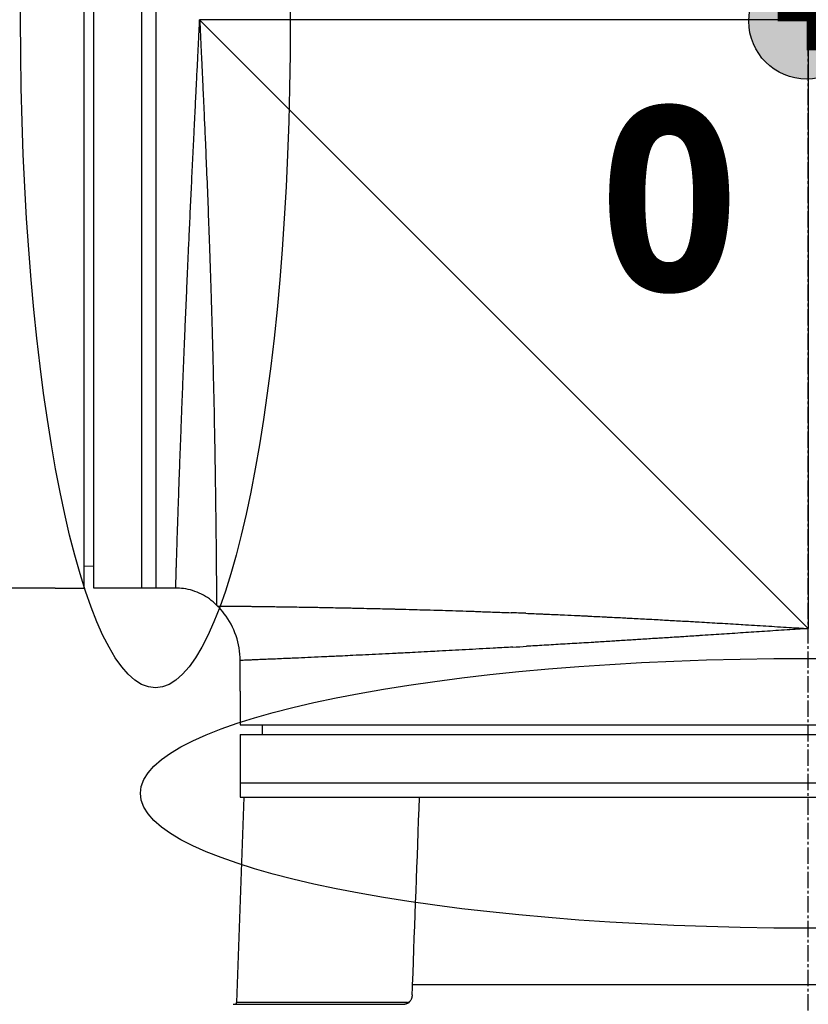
# Model space of a CAD drawing. Header units: millimetres. Extents: x 0 to 4378, y 0 to 2376.
# Tile 223 of 256: x 1530 to 1612, y 567 to 669. Entities that reach past the tile are written whole.
import ezdxf

# ---------------------------------------------------------------- set-up
doc = ezdxf.new("R2010")
doc.units = ezdxf.units.MM
doc.header["$LTSCALE"] = 0.2
doc.linetypes.add('CENTER2', pattern=[1.125, 0.75, -0.125, 0.125, -0.125])
for name, color, linetype in [('02_Center Line', 1, 'CENTER2'), ('07_Special Line2', 76, 'Continuous'), ('12_Before Rev.Num.', 5, 'Continuous'), ('13_After Rev.Num.', 6, 'Continuous')]:
    doc.layers.add(name, color=color, linetype=linetype)
doc.layers.add('14_Mark', color=7, linetype='Continuous', true_color=0xe03c31)
doc.styles.add('Rainbow-4.0 Style', font='malgunsl.ttf')
doc.styles.add('Rainbow-5.0 Style', font='malgunsl.ttf')
doc.dimstyles.new('Rainbow-4.0 Style', dxfattribs={"dimtxt": 3.5, "dimasz": 2.5, "dimexe": 1, "dimexo": 1, "dimgap": 1, "dimtad": 1, "dimdsep": 46, "dimtxsty": 'Rainbow-4.0 Style', "dimcen": 0, "dimclrd": 251, "dimclre": 251, "dimclrt": 7, "dimazin": 3, "dimtp": 0.1, "dimtm": 0.1, "dimtfac": 0.61, "dimtmove": 0, "dimatfit": 3, "dimfxl": 1, "dimlwd": -1, "dimlwe": -1, "dimarcsym": 1})

# ---------------------------------------------------------------- blocks, each defined once
blk = doc.blocks.new('*D124')
at = {"color": 251, "linetype": 'ByBlock', "transparency": 16777216}
for p, q in [((1483.19, 1869.11), (1834.85, 1869.11)), ((1829.85, 681.61), (1829.85, 1856.61)), ((1617.14, 669.11), (1834.85, 669.11))]:
    blk.add_line(p, q, dxfattribs=at)
at = {"color": 251, "transparency": 16777216}
for points in [[(1827.77, 1856.61), (1831.94, 1856.61), (1829.85, 1869.11)], [(1827.77, 681.61), (1831.94, 681.61), (1829.85, 669.11)]]:
    blk.add_solid(points, dxfattribs=at)
at = {"layer": 'Defpoints', "color": 0, "transparency": 16777216}
for p in [(1478.19, 1869.11), (1829.85, 1869.11), (1612.14, 669.11)]:
    blk.add_point(p, dxfattribs=at)
at = {"color": 7, "transparency": 16777216, "insert": (1815.75, 1269.11), "char_height": 17.5, "attachment_point": 5, "rotation": 90, "style": 'Rainbow-4.0 Style'}
blk.add_mtext('1200', dxfattribs=at)
blk = doc.blocks.new('A$C078f5041')
for p, q in [((-75.2, 110.2), (-75.2, 228.2)), ((-74.2, 110.2), (-74.2, 228.2)), ((-69.2, 110.2), (-69.2, 228.2)), ((-67.7, 110.2), (-67.7, 228.2)), ((0, 169.2), (-63.2, 169.2)), ((0, 106), (-63.2, 169.2)), ((0, 169.2), (0, 106)), ((-75.2, 112.5), (-74.2, 112.49)), ((-78.7, 110.2), (-103.97, 110.2)), ((-78.2, 110.2), (-75.2, 110.2)), ((-65.69, 110.2), (-74.2, 110.2)), ((-61.44, 108.44), (-61.34, 108.34)), ((-59, 99.5), (-59, 102.69)), ((-59, 99), (-59, 96)), ((-59, 96), (59, 96)), ((-56.7, 96), (-56.71, 95)), ((-59, 95), (-59, 88.5)), ((-59, 95), (59, 95)), ((-59, 90), (59, 90)), ((-58.62, 88.5), (-59.37, 67.19)), ((-59, 88.5), (59.09, 88.5)), ((59.6, 69.01), (-41.09, 69.01)), ((-59.71, 67), (-41.9, 67)), ((-41.66, 67.19), (-59.37, 67.19))]:
    blk.add_line(p, q)
blk.add_arc((-59.57, 67.2), 0.2, 270, 358)
for centre, major_axis, ratio, start_param, end_param in [((-1.99, 103.13), (60.42, -3.97), 0.049183, 2.043484, 2.072103), ((-0.13, 107.06), (-58.93, -4), 0.017963, 1.024583, 1.052762), ((-68.37, 70.05), (1.43, 40.02), 0.681765, 4.684882, 4.710886), ((-41.8, 67.2), (0, -0.2), 0.701742, 0.521744, 1.53589)]:
    blk.add_ellipse(centre, major_axis=major_axis, ratio=ratio, start_param=start_param, end_param=end_param)
for points, knots in [([(-45.74, 229.51), (-45.74, 229.51), (-45.72, 229.49), (-45.68, 229.44), (-45.66, 229.43), (-45.61, 229.38), (-45.57, 229.33), (-45.47, 229.24), (-45.43, 229.2), (-45.33, 229.09), (-45.26, 229.02), (-45.11, 228.88), (-45.03, 228.8), (-44.82, 228.59), (-44.68, 228.45), (-44.47, 228.24), (-44.41, 228.18), (-44.21, 227.97), (-44.06, 227.82), (-43.8, 227.56), (-43.7, 227.46), (-43.46, 227.23), (-43.33, 227.09), (-43.05, 226.81), (-42.9, 226.67), (-42.73, 226.49), (-42.7, 226.47), (-42.51, 226.27), (-42.33, 226.09), (-41.98, 225.74), (-41.81, 225.57), (-41.4, 225.17), (-41.16, 224.93), (-40.76, 224.53), (-40.61, 224.38), (-40.12, 223.88), (-39.77, 223.53), (-39.03, 222.8), (-38.65, 222.42), (-38.09, 221.85), (-37.92, 221.69), (-37.16, 220.92), (-36.54, 220.3), (-35.49, 219.25), (-35.07, 218.84), (-34.16, 217.92), (-33.65, 217.42), (-32.61, 216.38), (-32.08, 215.84), (-31.43, 215.2), (-31.33, 215.09), (-30.53, 214.3), (-29.83, 213.59), (-28.59, 212.36), (-28.06, 211.83), (-26.84, 210.61), (-26.14, 209.91), (-24.83, 208.6), (-24.23, 208), (-23.22, 206.99), (-22.82, 206.58), (-22.14, 205.91), (-21.87, 205.64), (-21.26, 205.02), (-20.91, 204.68), (-20.23, 203.99), (-19.88, 203.65), (-19.22, 202.99), (-18.92, 202.68), (-18.57, 202.33), (-18.53, 202.29), (-18.14, 201.9), (-17.79, 201.55), (-16.9, 200.66), (-16.36, 200.12), (-15.64, 199.41), (-15.47, 199.24), (-14.59, 198.35), (-13.87, 197.63), (-12.42, 196.19), (-11.69, 195.46), (-10.23, 193.99), (-9.49, 193.26), (-8.01, 191.78), (-7.27, 191.04), (-5.78, 189.54), (-5.03, 188.79), (-3.52, 187.29), (-2.78, 186.54), (-1.71, 185.48), (-1.39, 185.16), (-0.76, 184.53), (-0.44, 184.21), (0, 183.77), (0.12, 183.64), (0.44, 183.33), (0.63, 183.14), (1.01, 182.76), (1.2, 182.57), (1.58, 182.19), (1.77, 182), (2.13, 181.64), (2.29, 181.47), (2.49, 181.28), (2.51, 181.26), (2.77, 181), (3.01, 180.76), (3.48, 180.28), (3.72, 180.04), (4.2, 179.56), (4.44, 179.32), (4.73, 179.03), (4.78, 178.99), (5.07, 178.69), (5.32, 178.44), (5.83, 177.94), (6.08, 177.68), (6.6, 177.16), (6.87, 176.9), (7.34, 176.43), (7.53, 176.23), (7.92, 175.85), (8.1, 175.66), (8.49, 175.28), (8.68, 175.08), (9.07, 174.7), (9.26, 174.51), (9.63, 174.14), (9.81, 173.96), (10.17, 173.59), (10.36, 173.41), (10.56, 173.21), (10.57, 173.19), (10.79, 172.98), (10.98, 172.79), (11.36, 172.4), (11.55, 172.22), (11.89, 171.87), (12.05, 171.72), (12.24, 171.53), (12.28, 171.49), (12.43, 171.34), (12.55, 171.22), (12.74, 171.03), (12.81, 170.96), (12.99, 170.77), (13.1, 170.67), (13.29, 170.48), (13.37, 170.39), (13.59, 170.18), (13.73, 170.04), (13.92, 169.85), (13.97, 169.8), (14.22, 169.54), (14.43, 169.34), (14.84, 168.93), (15.05, 168.72), (15.46, 168.31), (15.67, 168.1), (16.01, 167.75), (16.15, 167.61), (17.11, 166.66), (17.93, 165.84), (19.43, 164.34), (20.11, 163.65), (21.38, 162.39), (21.96, 161.8), (22.7, 161.06), (22.86, 160.9), (23.68, 160.09), (24.33, 159.43), (25.07, 158.7), (25.15, 158.62), (25.75, 158.01), (26.27, 157.49), (27, 156.76), (27.21, 156.56), (27.9, 155.87), (28.39, 155.38), (29.1, 154.66), (29.34, 154.43), (30.37, 153.4), (31.16, 152.6), (32.57, 151.2), (33.19, 150.58), (34.41, 149.35), (35.02, 148.75), (36.2, 147.56), (36.79, 146.98), (37.54, 146.23), (37.72, 146.05), (38.83, 144.93), (39.76, 144.01), (41.05, 142.72), (41.43, 142.34), (42.64, 141.13), (43.46, 140.3), (44.68, 139.08), (45.09, 138.67), (46.04, 137.73), (46.58, 137.19), (47.61, 136.15), (48.11, 135.65), (48.71, 135.05), (48.82, 134.95), (49.66, 134.1), (50.38, 133.39), (51.39, 132.38), (51.71, 132.06), (52.41, 131.36), (52.78, 130.99), (53.49, 130.27), (53.83, 129.93), (54.36, 129.41), (54.55, 129.22), (54.95, 128.82), (55.16, 128.61), (55.55, 128.22), (55.73, 128.03), (56.13, 127.64), (56.35, 127.42), (56.69, 127.08), (56.83, 126.94), (57.14, 126.63), (57.31, 126.45), (57.61, 126.15), (57.74, 126.02), (58.03, 125.74), (58.18, 125.59), (58.43, 125.34), (58.53, 125.24), (58.77, 124.99), (58.9, 124.86), (59.1, 124.67), (59.17, 124.6), (59.33, 124.44), (59.41, 124.36), (59.55, 124.21), (59.61, 124.15), (59.76, 124), (59.84, 123.92), (59.91, 123.86), (59.92, 123.84), (59.98, 123.78), (60.01, 123.75), (60.02, 123.75), (60.02, 123.75), (60.02, 123.75)], [0, 0, 0, 0, 0.257354, 0.257354, 0.326237, 0.326237, 0.532709, 0.532709, 0.653072, 0.653072, 0.826383, 0.826383, 0.980612, 0.980612, 1.221018, 1.221018, 1.308472, 1.308472, 1.512953, 1.512953, 1.636992, 1.636992, 1.789146, 1.789146, 1.943102, 1.943102, 1.965845, 1.965845, 2.139379, 2.139379, 2.294197, 2.294197, 2.497442, 2.497442, 2.621999, 2.621999, 2.888446, 2.888446, 3.162424, 3.162424, 3.276803, 3.276803, 3.678252, 3.678252, 3.9315, 3.9315, 4.226971, 4.226971, 4.529662, 4.529662, 4.586048, 4.586048, 4.965901, 4.965901, 5.240486, 5.240486, 5.596576, 5.596576, 5.895461, 5.895461, 6.09193, 6.09193, 6.223224, 6.223224, 6.387068, 6.387068, 6.550917, 6.550917, 6.696146, 6.696146, 6.714688, 6.714688, 6.878445, 6.878445, 7.127882, 7.127882, 7.205393, 7.205393, 7.531923, 7.531923, 7.858453, 7.858453, 8.185149, 8.185149, 8.511845, 8.511845, 8.840084, 8.840084, 9.164788, 9.164788, 9.300716, 9.300716, 9.43764, 9.43764, 9.491568, 9.491568, 9.573784, 9.573784, 9.656087, 9.656087, 9.738273, 9.738273, 9.810512, 9.810512, 9.820176, 9.820176, 9.921487, 9.921487, 10.022047, 10.022047, 10.121234, 10.121234, 10.140813, 10.140813, 10.240775, 10.240775, 10.34206, 10.34206, 10.443345, 10.443345, 10.519125, 10.519125, 10.593519, 10.593519, 10.673571, 10.673571, 10.751664, 10.751664, 10.828971, 10.828971, 10.907781, 10.907781, 10.915165, 10.915165, 10.998748, 10.998748, 11.080195, 11.080195, 11.146615, 11.146615, 11.161943, 11.161943, 11.21211, 11.21211, 11.242651, 11.242651, 11.288319, 11.288319, 11.321832, 11.321832, 11.377745, 11.377745, 11.399138, 11.399138, 11.480179, 11.480179, 11.560404, 11.560404, 11.640086, 11.640086, 11.694297, 11.694297, 12.011124, 12.011124, 12.279997, 12.279997, 12.509628, 12.509628, 12.572827, 12.572827, 12.833111, 12.833111, 12.865725, 12.865725, 13.07529, 13.07529, 13.158686, 13.158686, 13.355513, 13.355513, 13.451637, 13.451637, 13.778619, 13.778619, 14.038498, 14.038498, 14.296261, 14.296261, 14.549067, 14.549067, 14.626299, 14.626299, 15.04137, 15.04137, 15.215105, 15.215105, 15.604069, 15.604069, 15.80398, 15.80398, 16.073193, 16.073193, 16.335419, 16.335419, 16.392609, 16.392609, 16.791079, 16.791079, 16.982171, 16.982171, 17.214497, 17.214497, 17.441103, 17.441103, 17.573214, 17.573214, 17.727887, 17.727887, 17.868871, 17.868871, 18.045189, 18.045189, 18.163993, 18.163993, 18.326743, 18.326743, 18.458589, 18.458589, 18.625722, 18.625722, 18.752843, 18.752843, 18.936687, 18.936687, 19.046733, 19.046733, 19.205689, 19.205689, 19.340689, 19.340689, 19.583635, 19.583635, 19.634122, 19.634122, 19.890387, 19.890387, 19.927065, 19.927065, 19.927065, 19.927065]), ([(-25.42, 211.17), (-25.4, 211.15), (-25.2, 210.95), (-25.1, 210.85), (-25.02, 210.77), (-24.79, 210.54), (-24.63, 210.38), (-24.15, 209.9), (-23.83, 209.58), (-22.87, 208.62), (-22.22, 207.97), (-21.13, 206.87), (-20.69, 206.43), (-20.08, 205.82), (-19.9, 205.65), (-19.58, 205.32), (-19.42, 205.16), (-19.11, 204.85), (-18.96, 204.7), (-18.48, 204.22), (-18.15, 203.9), (-17.46, 203.2), (-17.08, 202.83), (-16.49, 202.24), (-16.28, 202.02), (-15.89, 201.64), (-15.71, 201.46), (-15.43, 201.18), (-15.32, 201.07), (-14.02, 199.77), (-12.83, 198.58), (-10.93, 196.69), (-10.24, 196), (-8.74, 194.51), (-7.94, 193.71), (-4.99, 190.77), (-2.81, 188.6), (-0.04, 185.85), (0.55, 185.27), (1.25, 184.57), (1.36, 184.46), (1.54, 184.28), (1.61, 184.21), (1.75, 184.07), (1.84, 183.99), (2, 183.83), (2.09, 183.74), (2.23, 183.6), (2.29, 183.54), (2.46, 183.37), (2.59, 183.25), (2.79, 183.05), (2.87, 182.97), (3.27, 182.57), (3.6, 182.24), (4.23, 181.62), (4.53, 181.33), (6.16, 179.72), (7.49, 178.4), (9.51, 176.41), (10.2, 175.73), (11.01, 174.93), (11.13, 174.81), (11.38, 174.56), (11.51, 174.44), (11.82, 174.13), (12, 173.95), (12.32, 173.63), (12.45, 173.5), (12.69, 173.27), (12.8, 173.17), (13.13, 172.83), (13.37, 172.6), (13.69, 172.29), (13.77, 172.2), (13.9, 172.07), (13.95, 172.03), (14.1, 171.88), (14.2, 171.77), (14.51, 171.47), (14.72, 171.26), (15.18, 170.81), (15.43, 170.56), (15.88, 170.12), (16.07, 169.92), (16.45, 169.55), (16.63, 169.37), (16.92, 169.08), (17.04, 168.97), (17.32, 168.69), (17.49, 168.52), (17.81, 168.2), (17.98, 168.04), (18.39, 167.63), (18.63, 167.39), (19.12, 166.91), (19.35, 166.68), (19.67, 166.36), (19.76, 166.28), (20.65, 165.38), (21.47, 164.58), (23.4, 162.66), (24.52, 161.55), (26.06, 160.02), (26.5, 159.59), (27.18, 158.91), (27.43, 158.66), (27.92, 158.18), (28.16, 157.94), (28.7, 157.4), (29, 157.1), (29.74, 156.36), (30.18, 155.92), (31.08, 155.03), (31.54, 154.58), (32.99, 153.13), (33.97, 152.16), (35.86, 150.27), (36.77, 149.37), (39.3, 146.84), (40.91, 145.24), (43.2, 142.96), (43.92, 142.23), (45.94, 140.22), (47.2, 138.96), (48.9, 137.25), (49.39, 136.76), (50.81, 135.35), (51.7, 134.45), (53.36, 132.79), (54.13, 132.02), (56.23, 129.92), (57.44, 128.71), (58.91, 127.23), (59.34, 126.81), (60.08, 126.06), (60.4, 125.74), (60.8, 125.34), (60.93, 125.21), (61.26, 124.88), (61.43, 124.71), (61.69, 124.45), (61.76, 124.37), (61.76, 124.37)], [-6.4275, -6.4275, -6.4275, -6.4275, -6.424579, -6.424579, -6.412986, -6.412986, -6.389799, -6.389799, -6.343423, -6.343423, -6.250719, -6.250719, -6.188925, -6.188925, -6.164944, -6.164944, -6.143206, -6.143206, -6.121775, -6.121775, -6.07704, -6.07704, -6.024753, -6.024753, -5.995309, -5.995309, -5.971269, -5.971269, -5.956122, -5.956122, -5.793762, -5.793762, -5.701231, -5.701231, -5.595248, -5.595248, -5.312861, -5.312861, -5.238, -5.238, -5.223233, -5.223233, -5.214163, -5.214163, -5.203983, -5.203983, -5.193148, -5.193148, -5.185837, -5.185837, -5.170025, -5.170025, -5.159458, -5.159458, -5.116192, -5.116192, -5.076828, -5.076828, -4.902395, -4.902395, -4.811092, -4.811092, -4.79475, -4.79475, -4.778204, -4.778204, -4.753484, -4.753484, -4.73568, -4.73568, -4.721937, -4.721937, -4.690616, -4.690616, -4.678702, -4.678702, -4.672826, -4.672826, -4.658232, -4.658232, -4.631069, -4.631069, -4.599206, -4.599206, -4.573269, -4.573269, -4.55068, -4.55068, -4.53588, -4.53588, -4.51433, -4.51433, -4.493222, -4.493222, -4.461613, -4.461613, -4.430745, -4.430745, -4.419812, -4.419812, -4.31126, -4.31126, -4.161308, -4.161308, -4.101635, -4.101635, -4.067542, -4.067542, -4.034221, -4.034221, -3.992837, -3.992837, -3.931624, -3.931624, -3.867648, -3.867648, -3.727894, -3.727894, -3.595814, -3.595814, -3.354286, -3.354286, -3.239165, -3.239165, -3.029822, -3.029822, -2.943183, -2.943183, -2.775567, -2.775567, -2.617669, -2.617669, -2.317664, -2.317664, -2.179435, -2.179435, -2.044748, -2.044748, -1.978451, -1.978451, -1.845335, -1.845335, -1.687717, -1.687717, -1.687717, -1.687717]), ([(-26.12, 210.46), (-26.09, 210.43), (-25.81, 210.15), (-25.2, 209.53), (-24.96, 209.29), (-24.26, 208.59), (-23.78, 208.11), (-22.35, 206.68), (-21.38, 205.71), (-19.74, 204.07), (-19.08, 203.41), (-17.53, 201.86), (-16.64, 200.97), (-14.52, 198.86), (-13.3, 197.64), (-10.43, 194.77), (-8.76, 193.12), (-4.85, 189.22), (-2.58, 186.96), (2.1, 182.32), (4.6, 179.84), (8.34, 176.16), (9, 175.51), (10.08, 174.44), (10.51, 174.02), (11.17, 173.37), (11.4, 173.14), (12.05, 172.5), (12.45, 172.1), (12.97, 171.59), (13.08, 171.48), (13.31, 171.25), (13.44, 171.12), (13.96, 170.61), (14.38, 170.2), (16.47, 168.12), (18.12, 166.49), (21.54, 163.1), (23.3, 161.35), (25.92, 158.75), (26.79, 157.89), (28.1, 156.58), (28.55, 156.14), (29.44, 155.26), (29.87, 154.82), (31.16, 153.54), (32, 152.7), (33.66, 151.06), (34.47, 150.25), (36.04, 148.68), (36.81, 147.91), (39.03, 145.7), (40.46, 144.27), (44.43, 140.31), (46.88, 137.86), (49.99, 134.75), (50.84, 133.9), (52.35, 132.38), (53.03, 131.7), (54.81, 129.93), (55.84, 128.89), (57.43, 127.3), (58.04, 126.69), (58.98, 125.75), (59.33, 125.39), (59.88, 124.85), (60.08, 124.65), (60.39, 124.34), (60.5, 124.22), (60.9, 123.82), (61.06, 123.67), (61.06, 123.67)], [0.000001, 0.000001, 0.000001, 0.000001, 0.016161, 0.016161, 0.025935, 0.025935, 0.045474, 0.045474, 0.084641, 0.084641, 0.110953, 0.110953, 0.146045, 0.146045, 0.192679, 0.192679, 0.254839, 0.254839, 0.337626, 0.337626, 0.424315, 0.424315, 0.443067, 0.443067, 0.454956, 0.454956, 0.461567, 0.461567, 0.473178, 0.473178, 0.476413, 0.476413, 0.479832, 0.479832, 0.490831, 0.490831, 0.532768, 0.532768, 0.578366, 0.578366, 0.601468, 0.601468, 0.613392, 0.613392, 0.625, 0.625, 0.647755, 0.647755, 0.670025, 0.670025, 0.691454, 0.691454, 0.732695, 0.732695, 0.809399, 0.809399, 0.839411, 0.839411, 0.865695, 0.865695, 0.911709, 0.911709, 0.946235, 0.946235, 0.972144, 0.972144, 0.991595, 0.991595, 1.006186, 1.006186, 1.050051, 1.050051, 1.050051, 1.050051]), ([(-65.69, 110.2), (-65.69, 110.2), (-65.68, 110.21), (-65.68, 110.26), (-65.68, 110.3), (-65.68, 110.4), (-65.68, 110.47), (-65.67, 110.62), (-65.67, 110.71), (-65.66, 110.91), (-65.66, 111.03), (-65.65, 111.21), (-65.65, 111.27), (-65.65, 111.47), (-65.64, 111.62), (-65.63, 111.95), (-65.63, 112.12), (-65.62, 112.44), (-65.61, 112.59), (-65.6, 112.87), (-65.6, 113.02), (-65.59, 113.32), (-65.58, 113.47), (-65.57, 113.78), (-65.57, 113.94), (-65.56, 114.27), (-65.55, 114.44), (-65.55, 114.64), (-65.54, 114.67), (-65.54, 114.69), (-65.54, 114.69), (-65.54, 114.69), (-65.53, 114.97), (-65.53, 115.25), (-65.51, 115.85), (-65.5, 116.16), (-65.47, 116.8), (-65.46, 117.13), (-65.44, 117.82), (-65.43, 118.18), (-65.4, 118.91), (-65.39, 119.28), (-65.37, 119.82), (-65.37, 119.97), (-65.36, 120.13), (-65.36, 120.13), (-65.35, 120.45), (-65.34, 120.77), (-65.32, 121.44), (-65.3, 121.78), (-65.28, 122.48), (-65.27, 122.84), (-65.24, 123.56), (-65.23, 123.93), (-65.2, 124.68), (-65.18, 125.06), (-65.16, 125.84), (-65.14, 126.23), (-65.12, 126.72), (-65.12, 126.81), (-65.11, 127.09), (-65.1, 127.28), (-65.09, 127.48), (-65.09, 127.48), (-65.07, 127.98), (-65.06, 128.5), (-65.01, 129.54), (-64.99, 130.07), (-64.95, 131.15), (-64.93, 131.7), (-64.89, 132.81), (-64.86, 133.37), (-64.82, 134.51), (-64.79, 135.09), (-64.76, 135.91), (-64.75, 136.15), (-64.74, 136.39), (-64.74, 136.39), (-64.71, 137.02), (-64.69, 137.66), (-64.63, 138.97), (-64.6, 139.64), (-64.54, 140.98), (-64.51, 141.65), (-64.45, 143.02), (-64.42, 143.73), (-64.36, 145.15), (-64.33, 145.86), (-64.29, 146.59), (-64.29, 146.59), (-64.29, 146.59), (-64.25, 147.47), (-64.21, 148.37), (-64.13, 150.15), (-64.09, 151.03), (-64, 152.81), (-63.96, 153.7), (-63.87, 155.5), (-63.83, 156.41), (-63.78, 157.43), (-63.77, 157.54), (-63.74, 158.24), (-63.71, 158.84), (-63.67, 159.5), (-63.67, 159.56), (-63.64, 160.22), (-63.61, 160.82), (-63.58, 161.48), (-63.57, 161.54), (-63.54, 162.21), (-63.51, 162.81), (-63.48, 163.47), (-63.48, 163.52), (-63.44, 164.19), (-63.41, 164.8), (-63.38, 165.45), (-63.38, 165.5), (-63.35, 166.16), (-63.32, 166.77), (-63.29, 167.42), (-63.28, 167.46), (-63.25, 168.07), (-63.23, 168.63), (-63.2, 169.2)], [0.5000035, 0.5000035, 0.5000035, 0.5000035, 0.5113799, 0.5113799, 0.5228206, 0.5228206, 0.5343311, 0.5343311, 0.5458651, 0.5458651, 0.5574117, 0.5574117, 0.5625, 0.5625, 0.5740343, 0.5740343, 0.5855172, 0.5855172, 0.5937419, 0.5937419, 0.6015538, 0.6015538, 0.6090049, 0.6090049, 0.6164573, 0.6164573, 0.6239204, 0.6239204, 0.6249896, 0.6249896, 0.625, 0.625, 0.625, 0.6365646, 0.6365646, 0.6481685, 0.6481685, 0.6598005, 0.6598005, 0.6714306, 0.6714306, 0.6830353, 0.6830353, 0.6874857, 0.6874857, 0.6875, 0.6875, 0.6968291, 0.6968291, 0.7061495, 0.7061495, 0.7154652, 0.7154652, 0.7247816, 0.7247816, 0.7341014, 0.7341014, 0.7434318, 0.7434318, 0.7455918, 0.7455918, 0.7499833, 0.7499833, 0.75, 0.75, 0.7616004, 0.7616004, 0.7732108, 0.7732108, 0.7848046, 0.7848046, 0.796371, 0.796371, 0.8078764, 0.8078764, 0.8124833, 0.8124833, 0.8125, 0.8125, 0.8247534, 0.8247534, 0.8373116, 0.8373116, 0.8495747, 0.8495747, 0.8622804, 0.8622804, 0.8749861, 0.8749861, 0.875, 0.875, 0.875, 0.890625, 0.890625, 0.9056831, 0.9056831, 0.9207258, 0.9207258, 0.9356741, 0.9356741, 0.9375, 0.9375, 0.9472495, 0.9472495, 0.948246, 0.948246, 0.9580095, 0.9580095, 0.9589703, 0.9589703, 0.9687681, 0.9687681, 0.9696347, 0.9696347, 0.979486, 0.979486, 0.9802538, 0.9802538, 0.9901768, 0.9901768, 0.9907884, 0.9907884, 1, 1, 1, 1]), ([(-63.2, 169.2), (-63.15, 168.14), (-63.1, 167.08), (-63.04, 165.82), (-63.03, 165.63), (-62.97, 164.44), (-62.92, 163.43), (-62.87, 162.18), (-62.86, 161.92), (-62.8, 160.7), (-62.76, 159.74), (-62.7, 158.43), (-62.68, 158.09), (-62.66, 157.54), (-62.65, 157.34), (-62.6, 156.11), (-62.55, 155.1), (-62.46, 152.9), (-62.41, 151.72), (-62.32, 149.4), (-62.28, 148.26), (-62.23, 146.88), (-62.22, 146.62), (-62.21, 146.29), (-62.2, 146.22), (-62.2, 145.96), (-62.19, 145.78), (-62.16, 144.9), (-62.13, 144.21), (-62.1, 143.18), (-62.09, 142.85), (-62.05, 141.81), (-62.03, 141.1), (-62, 139.96), (-61.98, 139.54), (-61.95, 138.38), (-61.93, 137.64), (-61.9, 136.57), (-61.89, 136.24), (-61.88, 135.82), (-61.88, 135.73), (-61.87, 135.46), (-61.86, 135.27), (-61.84, 134.54), (-61.83, 134.01), (-61.8, 132.95), (-61.79, 132.43), (-61.78, 131.81), (-61.78, 131.7), (-61.76, 131.13), (-61.75, 130.66), (-61.73, 129.73), (-61.72, 129.26), (-61.7, 128.45), (-61.7, 128.1), (-61.68, 127.38), (-61.68, 127.02), (-61.67, 126.58), (-61.67, 126.5), (-61.66, 126.26), (-61.66, 126.1), (-61.65, 125.52), (-61.64, 125.11), (-61.63, 124.49), (-61.63, 124.27), (-61.62, 123.65), (-61.61, 123.25), (-61.6, 122.53), (-61.59, 122.2), (-61.58, 121.51), (-61.58, 121.14), (-61.57, 120.5), (-61.56, 120.21), (-61.56, 119.6), (-61.55, 119.27), (-61.55, 118.9), (-61.55, 118.84), (-61.54, 118.69), (-61.54, 118.59), (-61.54, 118.13), (-61.53, 117.78), (-61.52, 117.23), (-61.52, 117.02), (-61.52, 116.47), (-61.51, 116.14), (-61.51, 115.55), (-61.5, 115.29), (-61.5, 114.7), (-61.49, 114.37), (-61.49, 113.85), (-61.49, 113.65), (-61.48, 113.38), (-61.48, 113.29), (-61.48, 113.19), (-61.48, 113.16), (-61.48, 113.08), (-61.48, 113.03), (-61.48, 112.82), (-61.48, 112.67), (-61.47, 112.37), (-61.47, 112.23), (-61.47, 111.97), (-61.47, 111.86), (-61.47, 111.63), (-61.47, 111.51), (-61.46, 111.3), (-61.46, 111.22), (-61.46, 111.01), (-61.46, 110.89), (-61.46, 110.66), (-61.46, 110.55), (-61.46, 110.32), (-61.46, 110.21), (-61.45, 110.03), (-61.45, 109.95), (-61.45, 109.8), (-61.45, 109.72), (-61.45, 109.64), (-61.45, 109.64), (-61.45, 109.62), (-61.45, 109.6), (-61.45, 109.5), (-61.45, 109.42), (-61.45, 109.26), (-61.45, 109.19), (-61.45, 109.1), (-61.45, 109.09), (-61.45, 108.99), (-61.45, 108.9), (-61.44, 108.78), (-61.44, 108.74), (-61.44, 108.66), (-61.44, 108.63), (-61.44, 108.57), (-61.44, 108.54), (-61.44, 108.51), (-61.44, 108.5), (-61.44, 108.48), (-61.44, 108.46), (-61.44, 108.45), (-61.44, 108.44), (-61.44, 108.44), (-61.44, 108.44), (-61.44, 108.44), (-61.44, 108.44), (-61.44, 108.44)], [0, 0, 0, 0, 0.0168711, 0.0168711, 0.0199064, 0.0199064, 0.0358741, 0.0358741, 0.0399243, 0.0399243, 0.0553785, 0.0553785, 0.0608736, 0.0608736, 0.0642082, 0.0642082, 0.0806442, 0.0806442, 0.1001795, 0.1001795, 0.1193101, 0.1193101, 0.1237216, 0.1237216, 0.125, 0.125, 0.1280941, 0.1280941, 0.1401608, 0.1401608, 0.1459378, 0.1459378, 0.1585461, 0.1585461, 0.1661572, 0.1661572, 0.1796246, 0.1796246, 0.1858558, 0.1858558, 0.1875, 0.1875, 0.191055, 0.191055, 0.2012926, 0.2012926, 0.2116266, 0.2116266, 0.2136665, 0.2136665, 0.2231835, 0.2231835, 0.2328546, 0.2328546, 0.2403487, 0.2403487, 0.2483067, 0.2483067, 0.25, 0.25, 0.2536375, 0.2536375, 0.2629571, 0.2629571, 0.2679133, 0.2679133, 0.2774413, 0.2774413, 0.285379, 0.285379, 0.2946448, 0.2946448, 0.3020569, 0.3020569, 0.3110307, 0.3110307, 0.3125, 0.3125, 0.3154072, 0.3154072, 0.3255616, 0.3255616, 0.3319879, 0.3319879, 0.342536, 0.342536, 0.3514111, 0.3514111, 0.3631619, 0.3631619, 0.3707391, 0.3707391, 0.3740244, 0.3740244, 0.375, 0.375, 0.3773145, 0.3773145, 0.3836748, 0.3836748, 0.3900838, 0.3900838, 0.3952506, 0.3952506, 0.4011716, 0.4011716, 0.4055785, 0.4055785, 0.4121284, 0.4121284, 0.4188534, 0.4188534, 0.4259238, 0.4259238, 0.431292, 0.431292, 0.4371666, 0.4371666, 0.4375, 0.4375, 0.438797, 0.438797, 0.4455695, 0.4455695, 0.4532467, 0.4532467, 0.4543919, 0.4543919, 0.4647517, 0.4647517, 0.4711997, 0.4711997, 0.4779739, 0.4779739, 0.4841818, 0.4841818, 0.4878723, 0.4878723, 0.4936106, 0.4936106, 0.4992364, 0.4992364, 0.5, 0.5, 0.5004051, 0.5004051, 0.5004051, 0.5004051]), ([(-78.2, 110.2), (-78.26, 110.2), (-78.33, 110.2), (-78.45, 110.2), (-78.51, 110.2), (-78.6, 110.2), (-78.64, 110.2), (-78.69, 110.2), (-78.7, 110.2), (-78.7, 110.2)], [0, 0, 0, 0, 0.01883443, 0.01883443, 0.03766886, 0.03766886, 0.05650329, 0.05650329, 0.07533773, 0.07533773, 0.07533773, 0.07533773]), ([(-61.44, 108.44), (-61.9, 108.9), (-62.44, 109.29), (-63.6, 109.87), (-64.24, 110.06), (-65.15, 110.18), (-65.42, 110.2), (-65.69, 110.2)], [0, 0, 0, 0, 0.1944378, 0.1944378, 0.3894915, 0.3894915, 0.4694478, 0.4694478, 0.4694478, 0.4694478]), ([(-61.34, 108.34), (-61.34, 108.34), (-61.34, 108.34), (-61.34, 108.34), (-61.34, 108.34), (-61.33, 108.34), (-61.32, 108.34), (-61.3, 108.34), (-61.28, 108.34), (-61.25, 108.34), (-61.23, 108.34), (-61.17, 108.34), (-61.14, 108.34), (-61.08, 108.34), (-61.06, 108.34), (-60.98, 108.34), (-60.9, 108.34), (-60.77, 108.34), (-60.72, 108.34), (-60.6, 108.34), (-60.53, 108.34), (-60.38, 108.33), (-60.31, 108.33), (-60.22, 108.33), (-60.21, 108.33), (-60.18, 108.33), (-60.17, 108.33), (-60.13, 108.33), (-60.12, 108.33), (-60.02, 108.33), (-59.93, 108.33), (-59.76, 108.33), (-59.67, 108.33), (-59.48, 108.32), (-59.39, 108.32), (-59.2, 108.32), (-59.11, 108.32), (-58.94, 108.32), (-58.87, 108.32), (-58.67, 108.31), (-58.54, 108.31), (-58.27, 108.31), (-58.13, 108.31), (-57.85, 108.31), (-57.7, 108.3), (-57.41, 108.3), (-57.26, 108.3), (-57.07, 108.3), (-57.04, 108.3), (-56.94, 108.29), (-56.87, 108.29), (-56.74, 108.29), (-56.67, 108.29), (-56.56, 108.29), (-56.5, 108.29), (-56.23, 108.29), (-56.01, 108.28), (-55.53, 108.28), (-55.27, 108.27), (-54.87, 108.27), (-54.72, 108.26), (-54.17, 108.26), (-53.76, 108.25), (-53.02, 108.24), (-52.71, 108.23), (-52.02, 108.22), (-51.65, 108.22), (-51.04, 108.21), (-50.81, 108.2), (-50.26, 108.19), (-49.93, 108.19), (-49.27, 108.17), (-48.94, 108.17), (-48.29, 108.15), (-47.96, 108.15), (-47.43, 108.14), (-47.23, 108.13), (-46.64, 108.12), (-46.25, 108.11), (-45.46, 108.09), (-45.07, 108.08), (-44.37, 108.07), (-44.07, 108.06), (-43.58, 108.05), (-43.38, 108.04), (-43.05, 108.04), (-42.92, 108.03), (-42.35, 108.02), (-41.9, 108.01), (-41.08, 107.98), (-40.7, 107.97), (-39.85, 107.95), (-39.38, 107.94), (-38.49, 107.91), (-38.09, 107.9), (-37.2, 107.87), (-36.71, 107.85), (-35.77, 107.82), (-35.31, 107.81), (-34.75, 107.79), (-34.66, 107.79), (-34.31, 107.77), (-34.07, 107.76), (-33.67, 107.75), (-33.53, 107.75), (-32.87, 107.72), (-32.35, 107.7), (-31.51, 107.67), (-31.18, 107.66), (-30.85, 107.65)], [0.5002568, 0.5002568, 0.5002568, 0.5002568, 0.5003876, 0.5003876, 0.505614, 0.505614, 0.5109657, 0.5109657, 0.5159157, 0.5159157, 0.5218046, 0.5218046, 0.5282643, 0.5282643, 0.5314191, 0.5314191, 0.541786, 0.541786, 0.5469596, 0.5469596, 0.55408, 0.55408, 0.5603558, 0.5603558, 0.5612004, 0.5612004, 0.5625, 0.5625, 0.5637682, 0.5637682, 0.5700935, 0.5700935, 0.5760487, 0.5760487, 0.5818443, 0.5818443, 0.5874405, 0.5874405, 0.5911611, 0.5911611, 0.5982452, 0.5982452, 0.6049205, 0.6049205, 0.6115549, 0.6115549, 0.6181384, 0.6181384, 0.6194974, 0.6194974, 0.622357, 0.622357, 0.625, 0.625, 0.6270506, 0.6270506, 0.6357771, 0.6357771, 0.6449367, 0.6449367, 0.6500388, 0.6500388, 0.6634534, 0.6634534, 0.6731077, 0.6731077, 0.6838293, 0.6838293, 0.6901228, 0.6901228, 0.6988953, 0.6988953, 0.7074051, 0.7074051, 0.7156068, 0.7156068, 0.7204553, 0.7204553, 0.7298402, 0.7298402, 0.738926, 0.738926, 0.7456432, 0.7456432, 0.75, 0.75, 0.7528673, 0.7528673, 0.7624117, 0.7624117, 0.7702153, 0.7702153, 0.7799043, 0.7799043, 0.7878707, 0.7878707, 0.7973388, 0.7973388, 0.8060712, 0.8060712, 0.8078651, 0.8078651, 0.8125, 0.8125, 0.8152429, 0.8152429, 0.8247341, 0.8247341, 0.8307182, 0.8307182, 0.8307182, 0.8307182]), ([(-59, 102.69), (-59, 103.55), (-59.14, 104.43), (-59.7, 106.07), (-60.12, 106.85), (-60.86, 107.82), (-61.09, 108.09), (-61.34, 108.34)], [0, 0, 0, 0, 0.2592614, 0.2592614, 0.5193326, 0.5193326, 0.6259312, 0.6259312, 0.6259312, 0.6259312]), ([(-29.32, 107.59), (-28.76, 107.56), (-28.19, 107.54), (-27.45, 107.51), (-27.28, 107.5), (-26.51, 107.47), (-25.91, 107.44), (-24.85, 107.39), (-24.39, 107.37), (-23.9, 107.35), (-23.87, 107.35), (-23.66, 107.34), (-23.47, 107.33), (-23.14, 107.31), (-23.01, 107.31), (-22.33, 107.27), (-21.77, 107.25), (-21.07, 107.21), (-20.92, 107.2), (-20.21, 107.17), (-19.65, 107.14), (-18.89, 107.1), (-18.7, 107.09), (-17.94, 107.05), (-17.37, 107.02), (-16.61, 106.98), (-16.42, 106.97), (-15.66, 106.93), (-15.08, 106.9), (-14.3, 106.85), (-14.1, 106.84), (-13.35, 106.8), (-12.8, 106.77), (-12.03, 106.73), (-11.81, 106.71), (-10.88, 106.66), (-10.17, 106.62), (-9.37, 106.57), (-9.29, 106.57), (-8.46, 106.52), (-7.72, 106.47), (-6.92, 106.43), (-6.87, 106.42), (-6.01, 106.37), (-5.2, 106.32), (-3.6, 106.22), (-2.79, 106.17), (-1.33, 106.08), (-0.66, 106.04), (0, 106)], [0.8399089, 0.8399089, 0.8399089, 0.8399089, 0.84997, 0.84997, 0.8529241, 0.8529241, 0.8634556, 0.8634556, 0.8713034, 0.8713034, 0.871785, 0.871785, 0.875, 0.875, 0.877259, 0.877259, 0.8865817, 0.8865817, 0.8889916, 0.8889916, 0.8983475, 0.8983475, 0.901406, 0.901406, 0.9107518, 0.9107518, 0.9137576, 0.9137576, 0.9230883, 0.9230883, 0.9263339, 0.9263339, 0.9351413, 0.9351413, 0.9386494, 0.9386494, 0.9500228, 0.9500228, 0.9513863, 0.9513863, 0.9631672, 0.9631672, 0.9641071, 0.9641071, 0.9768236, 0.9768236, 0.9895425, 0.9895425, 1, 1, 1, 1]), ([(0, 106), (-0.74, 105.95), (-1.47, 105.9), (-2.99, 105.81), (-3.77, 105.76), (-5.29, 105.66), (-6.03, 105.61), (-7.52, 105.51), (-8.27, 105.46), (-9.76, 105.36), (-10.51, 105.32), (-11.33, 105.26), (-11.41, 105.26), (-12.04, 105.22), (-12.59, 105.18), (-13.33, 105.13), (-13.52, 105.12), (-14.26, 105.07), (-14.81, 105.04), (-15.56, 104.99), (-15.76, 104.98), (-16.51, 104.93), (-17.05, 104.9), (-17.79, 104.85), (-18, 104.84), (-18.74, 104.79), (-19.27, 104.76), (-20, 104.71), (-20.2, 104.7), (-20.93, 104.65), (-21.46, 104.62), (-22.18, 104.58), (-22.37, 104.56), (-22.56, 104.55), (-22.56, 104.55), (-23.23, 104.51), (-23.88, 104.47), (-25.18, 104.4), (-25.83, 104.36), (-27.11, 104.28), (-27.74, 104.24), (-28.66, 104.19), (-28.96, 104.17), (-29.25, 104.16)], [0, 0, 0, 0, 0.0120089, 0.0120089, 0.0246859, 0.0246859, 0.0368723, 0.0368723, 0.0491074, 0.0491074, 0.0614151, 0.0614151, 0.0627169, 0.0627169, 0.0718114, 0.0718114, 0.075039, 0.075039, 0.0840672, 0.0840672, 0.087536, 0.087536, 0.0965486, 0.0965486, 0.1000411, 0.1000411, 0.1090893, 0.1090893, 0.1125205, 0.1125205, 0.1216547, 0.1216547, 0.125, 0.125, 0.12503, 0.12503, 0.1366459, 0.1366459, 0.148287, 0.148287, 0.1599429, 0.1599429, 0.1654051, 0.1654051, 0.1654051, 0.1654051]), ([(-30.68, 104.08), (-31.29, 104.04), (-31.89, 104.01), (-32.57, 103.97), (-32.64, 103.96), (-33.21, 103.93), (-33.69, 103.91), (-34.64, 103.85), (-35.11, 103.83), (-36.05, 103.78), (-36.51, 103.75), (-37.42, 103.7), (-37.87, 103.68), (-38.62, 103.64), (-38.92, 103.62), (-39.66, 103.59), (-40.09, 103.56), (-40.91, 103.52), (-41.3, 103.5), (-41.68, 103.48), (-42.19, 103.46), (-42.68, 103.43), (-43.66, 103.38), (-44.13, 103.36), (-45.07, 103.31), (-45.52, 103.29), (-46.41, 103.25), (-46.85, 103.23), (-47.65, 103.19), (-48.01, 103.17), (-48.58, 103.14), (-48.8, 103.13), (-49.54, 103.1), (-50.05, 103.08), (-51.04, 103.03), (-51.51, 103.01), (-52.41, 102.97), (-52.84, 102.95), (-53.48, 102.92), (-53.7, 102.91), (-54.11, 102.89), (-54.3, 102.89), (-54.78, 102.86), (-55.07, 102.85), (-55.61, 102.83), (-55.87, 102.82), (-56.36, 102.8), (-56.59, 102.79), (-57.02, 102.77), (-57.22, 102.76), (-57.56, 102.75), (-57.71, 102.74), (-57.99, 102.73), (-58.12, 102.72), (-58.35, 102.71), (-58.45, 102.71), (-58.63, 102.7), (-58.71, 102.7), (-58.83, 102.69), (-58.88, 102.69), (-58.96, 102.69), (-58.98, 102.69), (-59, 102.69), (-59, 102.69), (-59, 102.69), (-59, 102.69), (-59, 102.69)], [0.174424, 0.174424, 0.174424, 0.174424, 0.1860309, 0.1860309, 0.1875366, 0.1875366, 0.1969881, 0.1969881, 0.2064292, 0.2064292, 0.2158672, 0.2158672, 0.2253071, 0.2253071, 0.2317619, 0.2317619, 0.2412468, 0.2412468, 0.25, 0.2500365, 0.2500365, 0.2616441, 0.2616441, 0.2732519, 0.2732519, 0.2848411, 0.2848411, 0.2963752, 0.2963752, 0.3063931, 0.3063931, 0.3125314, 0.3125314, 0.3278904, 0.3278904, 0.3432855, 0.3432855, 0.3587358, 0.3587358, 0.3673766, 0.3673766, 0.3750224, 0.3750224, 0.3878226, 0.3878226, 0.4006117, 0.4006117, 0.4133944, 0.4133944, 0.4261703, 0.4261703, 0.4375116, 0.4375116, 0.4490246, 0.4490246, 0.4605597, 0.4605597, 0.4720961, 0.4720961, 0.4836152, 0.4836152, 0.495087, 0.495087, 0.5, 0.5, 0.5001285, 0.5001285, 0.5001285, 0.5001285]), ([(-59, 99.5), (-59, 99.5), (-59, 99.5), (-59, 99.5), (-59, 99.49), (-59, 99.49), (-59, 99.49), (-59, 99.48), (-59, 99.48), (-59, 99.47), (-59, 99.47), (-59, 99.46), (-59, 99.45), (-59, 99.44), (-59, 99.43), (-59, 99.42), (-59, 99.41), (-59, 99.4), (-59, 99.39), (-59, 99.38), (-59, 99.36), (-59, 99.35), (-59, 99.34), (-59, 99.32), (-59, 99.3), (-59, 99.29), (-59, 99.28), (-59, 99.27), (-59, 99.25), (-59, 99.23), (-59, 99.21), (-59, 99.19), (-59, 99.17), (-59, 99.15), (-59, 99.14), (-59, 99.12), (-59, 99.11), (-59, 99.09), (-59, 99.07), (-59, 99.05), (-59, 99.04), (-59, 99.02), (-59, 99)], [0.5001155, 0.5001155, 0.5001155, 0.5001155, 0.5390175, 0.5390175, 0.5390175, 0.5780596, 0.5780596, 0.5780596, 0.6074676, 0.6074676, 0.6074676, 0.6457588, 0.6457588, 0.6457588, 0.6840617, 0.6840617, 0.6840617, 0.7149351, 0.7149351, 0.7149351, 0.7532271, 0.7532271, 0.7532271, 0.7915308, 0.7915308, 0.7915308, 0.8224051, 0.8224051, 0.8224051, 0.861439, 0.861439, 0.861439, 0.9004712, 0.9004712, 0.9004712, 0.9298767, 0.9298767, 0.9298767, 0.9658206, 0.9658206, 0.9658206, 1, 1, 1, 1]), ([(-41.13, 67.97), (-41.14, 67.85), (-41.17, 67.72), (-41.21, 67.6), (-41.25, 67.48), (-41.31, 67.37), (-41.38, 67.28), (-41.45, 67.2), (-41.53, 67.13), (-41.61, 67.08), (-41.67, 67.04), (-41.74, 67.02), (-41.81, 67.01), (-41.84, 67), (-41.87, 67), (-41.9, 67)], [0.0396474, 0.0396474, 0.0396474, 0.0396474, 0.078173, 0.078173, 0.078173, 0.1178623, 0.1178623, 0.1178623, 0.153719, 0.153719, 0.153719, 0.1825702, 0.1825702, 0.1825702, 0.1946469, 0.1946469, 0.1946469, 0.1946469]), ([(-41.66, 67.19), (-41.63, 67.19), (-41.6, 67.2), (-41.58, 67.2), (-41.55, 67.21), (-41.52, 67.22), (-41.49, 67.23), (-41.46, 67.24), (-41.43, 67.26), (-41.4, 67.28), (-41.39, 67.29), (-41.37, 67.3), (-41.36, 67.32)], [0, 0, 0, 0, 0.0958849, 0.0958849, 0.0958849, 0.1945916, 0.1945916, 0.1945916, 0.2985029, 0.2985029, 0.2985029, 0.3595016, 0.3595016, 0.3595016, 0.3595016])]:
    blk.add_open_spline(points, degree=3, knots=knots)
for points in [[(-61.34, 108.34), (-61.34, 108.34), (-61.34, 108.34), (-61.34, 108.34)], [(-41.09, 69.01), (-40.85, 75.51), (-40.61, 82), (-40.37, 88.5)]]:
    blk.add_open_spline(points, degree=3)
at = {"layer": '02_Center Line', "ltscale": 11.288275}
blk.add_line((0, -14.92), (0, 260.08), dxfattribs=at)
blk = doc.blocks.new('Blk$L1P0-3O23B')
for q in [(63.35, -1.67), (70.72, 5.7)]:
    blk.add_line((63.35, 5.7), q)
blk.add_ellipse((0, 0), major_axis=(69.35, 0), ratio=0.201954)
blk = doc.blocks.new('A$Ceda57245')
at = {"layer": '07_Special Line2'}
blk.add_hatch(color=256, dxfattribs=at).paths.add_polyline_path([(49.156, 0), (34.9, 4.752), (34.9, -4.752)])
at = {"layer": '12_Before Rev.Num.'}
blk.add_hatch(color=256, dxfattribs=at).paths.add_polyline_path([(0, 49.156), (-4.752, 34.9), (4.752, 34.9)])
at = {"layer": '14_Mark'}
h = blk.add_hatch(color=256, dxfattribs=at)
h.dxf.hatch_style = 1
h.paths.add_polyline_path([(5, 0, 1), (-5, 0, 1)])
at = {"layer": '07_Special Line2'}
for p, q in [((34.9, -3.96), (34.9, 3.96)), ((46.78, 0), (34.9, 3.96)), ((34.9, -3.96), (46.78, 0))]:
    blk.add_line(p, q, dxfattribs=at)
at = {"layer": '07_Special Line2', "const_width": 5}
blk.add_lwpolyline([(34.9, 0), (0, 0)], dxfattribs=at)
at = {"layer": '12_Before Rev.Num.'}
for p, q in [((0, 46.78), (-3.96, 34.9)), ((3.96, 34.9), (0, 46.78)), ((3.96, 34.9), (-3.96, 34.9))]:
    blk.add_line(p, q, dxfattribs=at)
at = {"layer": '12_Before Rev.Num.', "const_width": 5}
blk.add_lwpolyline([(0, 34.9), (0, 0)], dxfattribs=at)
at = {"layer": '14_Mark'}
blk.add_circle((0, 0), 5, dxfattribs=at)
at = {"layer": '07_Special Line2', "insert": (34.529, -17.308), "char_height": 16, "attachment_point": 4, "style": 'Rainbow-5.0 Style'}
blk.add_mtext('{\\fMalgun Gothic Semilight|b1|i0|c129|p50;Y}', dxfattribs=at)
at = {"layer": '12_Before Rev.Num.', "insert": (-20.587, 35.725), "char_height": 16, "attachment_point": 4, "style": 'Rainbow-5.0 Style'}
blk.add_mtext('{\\fMalgun Gothic Semilight|b1|i0|c129|p50;Z}', dxfattribs=at)
at = {"layer": '14_Mark', "insert": (-17.839, -15.459), "char_height": 16, "attachment_point": 4, "style": 'Rainbow-5.0 Style'}
blk.add_mtext('{\\fMalgun Gothic Semilight|b1|i0|c129|p50;0}', dxfattribs=at)

msp = doc.modelspace()

# ---------------------------------------------------------------- block references
msp.add_blockref('A$C078f5041', (1612.144, 499.915))
at = {"xscale": 1.2, "yscale": 1.2, "zscale": 1.2}
msp.add_blockref('A$Ceda57245', (1611.964, 668.951), dxfattribs=at)
at = {"layer": '13_After Rev.Num.', "rotation": 90}
msp.add_blockref('Blk$L1P0-3O23B', (1544.352, 669.112), dxfattribs=at)
at = {"layer": '13_After Rev.Num.'}
msp.add_blockref('Blk$L1P0-3O23B', (1612.144, 588.819), dxfattribs=at)

# ---------------------------------------------------------------- dimensions: what is measured, and where the dimension line sits
dim = msp.add_linear_dim(base=(1829.854, 1869.115), p1=(1612.144, 669.115), p2=(1478.192, 1869.115), angle=90, dimstyle='Rainbow-4.0 Style', override={"dimscale": 5})
dim.commit()
dim.dimension.update_dxf_attribs({"geometry": '*D124', "text_midpoint": (1815.753, 1269.115)})

doc.saveas('drawing.dxf')
